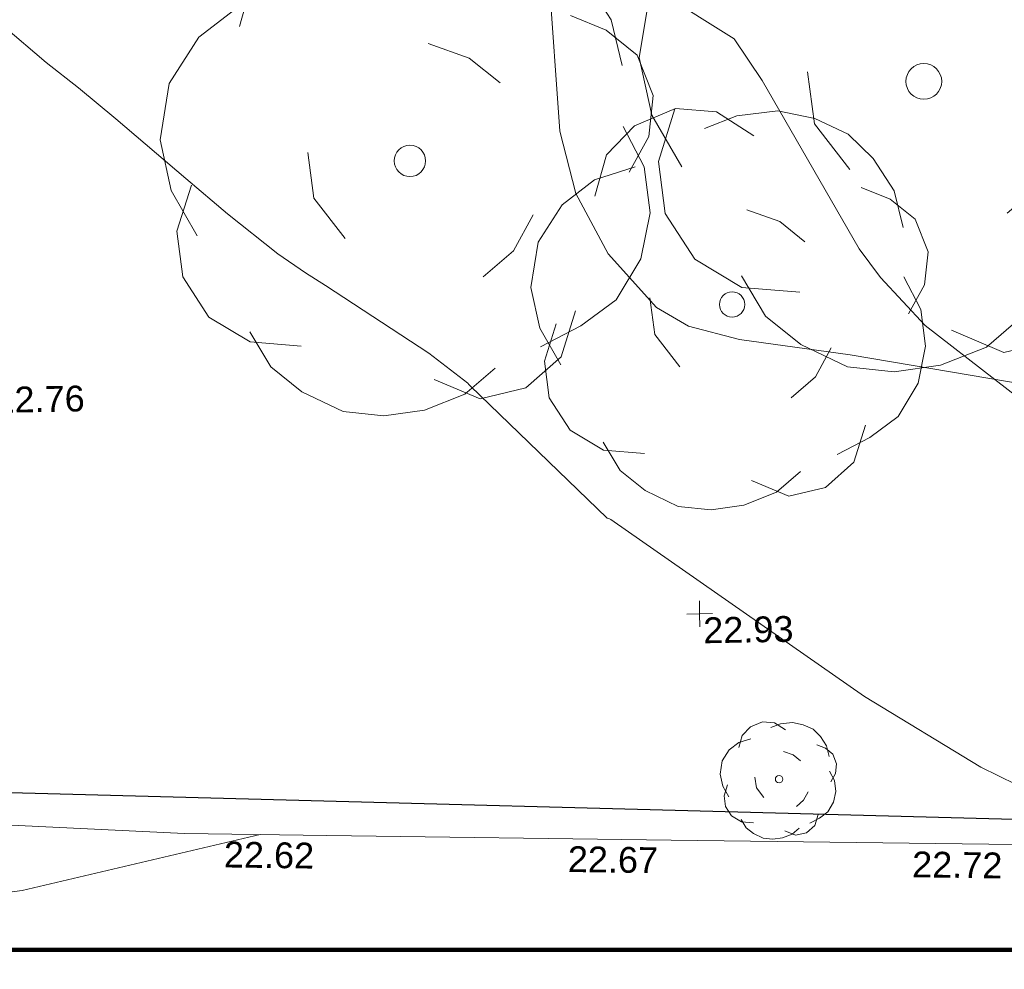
# Model space of a CAD drawing. Header units: millimetres. Extents: x -290717 to 520720, y -103372 to 287762.
# Tile 32 of 256: x -210665 to -196360, y -74103 to -60302. Entities that reach past the tile are written whole.
import ezdxf

# ---------------------------------------------------------------- set-up
doc = ezdxf.new("R2010")
doc.units = ezdxf.units.MM
doc.linetypes.add('IMPORT-UG_ELEC_STREET LIGHTING_QLB2 _2_', pattern=[2700, 1500, -300.0000000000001, 0, -250, 150, -300.0000000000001, 0, -200])
for name, color, linetype, lineweight, true_color in [('00_TOPO_LEVEL_SPOT', 7, 'Continuous', 9, 0x666666), ('00_TOPO_TREE', 7, 'Continuous', 9, 0x666666), ('00_UAV_FENCE', 7, 'Continuous', 9, 0x264c2f), ('00_UAV_FORM_LINES', 7, 'Continuous', 9, 0x666666), ('00_UAV_LEVEL_SPOT', 7, 'Continuous', 9, 0x666666), ('01_DTM_CONTOUR_MNR', 7, 'Continuous', 9, 0xa5a552), ('12333-PUM-2D-U-0001-C01 - Rev2_REVIT IMPORT_dwg', 7, 'Continuous', 9, 0x767676), ('A_RHA_Line', 7, 'Continuous', 9, 0x00a600), ('PUM-SURVEY BOUNDARY_EXTENT', 190, 'Continuous', 25, 0x7f00ff)]:
    doc.layers.add(name, color=color, linetype=linetype, lineweight=lineweight, true_color=true_color)
doc.styles.add('Swis721 Lt BT_2', font='swissl.ttf', dxfattribs={"height": 375})

# ---------------------------------------------------------------- blocks, each defined once
blk = doc.blocks.new('12333-PUM-2D-U-0001-C01 - Rev2_REVIT IMPORT_dwg_CONIFEROUS_TREE-2077079-Site Location Plan Existing')
at = {"layer": '00_TOPO_TREE', "color": 254, "true_color": 0xcccccc, "flags": 128}
for points in [[(533693466.1235572, 725498653.2962649), (533693688.0622376, 725499393.0918657), (533694205.9191582, 725499910.9487864), (533694945.7147591, 725500206.8670266), (533695685.5103598, 725500132.8874665), (533696351.3264007, 725499689.0101058)], [(533695463.5716796, 725499836.9692264), (533696055.4081602, 725500058.9079064), (533696795.2037612, 725500132.8874665), (533697461.019802, 725499984.9283464), (533698052.8562826, 725499689.0101058), (533698496.7336432, 725499245.1327455), (533698866.6314435, 725498653.2962649), (533699014.5905636, 725497987.480224)], [(533692800.3075166, 725495620.1343014), (533692430.4097161, 725496285.9503419), (533692282.4505959, 725497025.745943), (533692430.4097161, 725497839.521104), (533692874.2870767, 725498505.3371447), (533693466.1235572, 725498949.2145051), (533694205.9191582, 725499171.1531855)], [(533698274.794963, 725498727.2758249), (533698792.6518835, 725498505.3371447), (533699236.529244, 725498135.4393443), (533699458.4679242, 725497543.6028636), (533699384.4883641, 725496951.7663829), (533699088.5701239, 725496433.9094623)], [(533696203.3672806, 725498357.3780243), (533696795.2037612, 725498135.4393443), (533697239.0811216, 725497765.5415438)], [(533699014.5905636, 725497099.725503), (533699310.5088041, 725496507.8890225), (533699384.4883641, 725495842.0729816), (533699236.529244, 725495176.2569407), (533698866.6314435, 725494584.4204601), (533698348.7745231, 725494214.5226595), (533697756.9380422, 725493918.6044192)], [(533694945.7147591, 725495546.1547412), (533694501.8373986, 725496137.9912219), (533694427.8578384, 725496803.8072627)], [(533694279.8987182, 725493992.5839794), (533693540.1031172, 725494066.5635394), (533692948.2666367, 725494436.46134), (533692578.3688362, 725495028.2978206), (533692504.3892762, 725495694.1138614), (533692726.3279564, 725496359.929902)], [(533697682.9584822, 725495842.0729816), (533697387.0402419, 725495324.216061), (533696943.1628813, 725494954.3182606)], [(533698274.794963, 725494436.46134), (533698052.8562826, 725493770.6452992), (533697534.999362, 725493326.7679386), (533696869.1833211, 725493178.8088186), (533696203.3672806, 725493474.7270588)], [(533697091.1220015, 725493622.686179), (533696647.244641, 725493252.7883786), (533696055.4081602, 725493030.8496982), (533695463.5716796, 725492956.870138), (533694871.735199, 725493030.8496982), (533694279.8987182, 725493326.7679386), (533693836.0213577, 725493696.665739), (533693540.1031172, 725494214.5226595)]]:
    blk.add_lwpolyline(points, dxfattribs=at)
at = {"layer": '00_TOPO_TREE', "color": 254, "true_color": 0xcccccc}
blk.add_circle((533695907.4490401, 725496655.8481425), 228.219170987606, dxfattribs=at)
blk = doc.blocks.new('12333-PUM-2D-U-0001-C01 - Rev2_REVIT IMPORT_dwg_CONIFEROUS_TREE-2077080-Site Location Plan Existing')
at = {"layer": '00_TOPO_TREE', "color": 254, "true_color": 0xcccccc, "flags": 128}
for points in [[(533700611.7409202, 725499955.3854632), (533700864.4961389, 725500797.9028584), (533701454.2583155, 725501387.665035), (533702296.7757107, 725501724.671993), (533703139.2931058, 725501640.4202534), (533703897.5587615, 725501134.9098164)], [(533702886.5378873, 725501303.4132955), (533703560.5518034, 725501556.168514), (533704403.0691985, 725501640.4202534), (533705161.3348542, 725501471.9167744), (533705835.3487704, 725501134.9098164), (533706340.8592075, 725500629.3993794), (533706762.1179051, 725499955.3854632), (533706930.621384, 725499197.1198075)], [(533699853.4752648, 725496501.0641431), (533699432.2165671, 725497259.3297986), (533699263.7130879, 725498101.8471938), (533699432.2165671, 725499028.6163286), (533699937.7270042, 725499786.8819841), (533700611.7409202, 725500292.3924211), (533701454.2583155, 725500545.1476398)], [(533706088.1039889, 725500039.6372027), (533706677.8661656, 725499786.8819841), (533707183.3766026, 725499365.6232866), (533707436.1318212, 725498691.6093702), (533707351.8800817, 725498017.5954542), (533707014.8731236, 725497427.8332776)], [(533703729.0552825, 725499618.3785051), (533704403.0691985, 725499365.6232866), (533704908.5796357, 725498944.364589)], [(533706930.621384, 725498186.0989332), (533707267.6283422, 725497512.0850172), (533707351.8800817, 725496753.8193616), (533707183.3766026, 725495995.5537057), (533706762.1179051, 725495321.5397897), (533706172.3557285, 725494900.281092), (533705498.3418122, 725494563.274134)], [(533702296.7757107, 725496416.8124033), (533701791.2652736, 725497090.8263196), (533701707.0135339, 725497849.0919752)], [(533701538.5100549, 725494647.5258737), (533700695.9926598, 725494731.777613), (533700021.9787436, 725495153.0363107), (533699600.7200462, 725495827.0502267), (533699516.4683065, 725496585.3158826), (533699769.2235251, 725497343.5815382)], [(533705414.0900728, 725496753.8193616), (533705077.0831148, 725496164.0571849), (533704571.5726776, 725495742.7984873)], [(533706088.1039889, 725495153.0363107), (533705835.3487704, 725494394.770655), (533705245.5865938, 725493889.260218), (533704487.3209381, 725493720.756739), (533703729.0552825, 725494057.7636969)], [(533704740.0761567, 725494226.267176), (533704234.5657197, 725493805.0084784), (533703560.5518034, 725493552.2532598), (533702886.5378873, 725493468.0015204), (533702212.5239713, 725493552.2532598), (533701538.5100549, 725493889.260218), (533701032.9996179, 725494310.5189154), (533700695.9926598, 725494900.281092)]]:
    blk.add_lwpolyline(points, dxfattribs=at)
at = {"layer": '00_TOPO_TREE', "color": 254, "true_color": 0xcccccc}
blk.add_circle((533703392.0483243, 725497680.5884962), 259.9077653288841, dxfattribs=at)
blk = doc.blocks.new('12333-PUM-2D-U-0001-C01 - Rev2_REVIT IMPORT_dwg_CONIFEROUS_TREE-2077081-Site Location Plan Existing')
at = {"layer": '00_TOPO_TREE', "color": 254, "true_color": 0xcccccc, "flags": 128}
for points in [[(533698584.0196809, 725496096.8887862), (533698762.7887936, 725496692.7858282), (533699179.916723, 725497109.9137577), (533699775.813765, 725497348.2725744), (533700371.710807, 725497288.6828703), (533700908.0181449, 725496931.1446451)], [(533700192.9416944, 725497050.3240536), (533700669.6593281, 725497229.0931661), (533701265.5563702, 725497288.6828703), (533701801.863708, 725497169.503462), (533702278.5813417, 725496931.1446451), (533702636.1195669, 725496573.6064198), (533702934.0680879, 725496096.8887862), (533703053.2474963, 725495560.5814483)], [(533698047.7123431, 725493653.7109139), (533697749.7638221, 725494190.0182517), (533697630.5844135, 725494785.9152938), (533697749.7638221, 725495441.40204), (533698107.3020474, 725495977.7093776), (533698584.0196809, 725496335.2476029), (533699179.916723, 725496514.0167156)], [(533702457.3504543, 725496156.4784905), (533702874.4783838, 725495977.7093776), (533703232.016609, 725495679.7608569), (533703410.7857214, 725495203.0432233), (533703351.1960173, 725494726.3255894), (533703112.8372006, 725494309.1976601)], [(533700788.8387365, 725495858.5299695), (533701265.5563702, 725495679.7608569), (533701623.0945953, 725495381.8123358)], [(533703053.2474963, 725494845.5049978), (533703291.6063131, 725494368.7873642), (533703351.1960173, 725493832.4800265), (533703232.016609, 725493296.1726885), (533702934.0680879, 725492819.455055), (533702516.9401585, 725492521.5065339), (533702040.2225247, 725492283.1477171)], [(533699775.813765, 725493594.1212095), (533699418.2755398, 725494070.8388432), (533699358.6858355, 725494607.1461811)], [(533699239.5064271, 725492342.7374213), (533698643.609385, 725492402.3271254), (533698166.8917515, 725492700.2756466), (533697868.9432304, 725493176.99328), (533697809.3535263, 725493713.300618), (533697988.1226388, 725494249.6079558)], [(533701980.6328205, 725493832.4800265), (533701742.2740039, 725493415.352097), (533701384.7357785, 725493117.403576)], [(533702457.3504543, 725492700.2756466), (533702278.5813417, 725492163.9683087), (533701861.4534122, 725491806.4300835), (533701325.1460743, 725491687.2506751), (533700788.8387365, 725491925.6094918)], [(533701503.915187, 725492044.7889004), (533701146.3769618, 725491746.8403792), (533700669.6593281, 725491568.0712665), (533700192.9416944, 725491508.4815625), (533699716.2240609, 725491568.0712665), (533699239.5064271, 725491806.4300835), (533698881.968202, 725492104.3786044), (533698643.609385, 725492521.5065339)]]:
    blk.add_lwpolyline(points, dxfattribs=at)
at = {"layer": '00_TOPO_TREE', "color": 254, "true_color": 0xcccccc}
blk.add_circle((533700550.4799197, 725494487.9667727), 183.8279772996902, dxfattribs=at)
blk = doc.blocks.new('12333-PUM-2D-U-0001-C01 - Rev2_REVIT IMPORT_dwg_CONIFEROUS_TREE-2077251-Site Location Plan Existing')
at = {"layer": '00_TOPO_TREE', "color": 254, "true_color": 0xcccccc, "flags": 128}
for points in [[(-1889.403682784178, 1545.875740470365), (-1717.639711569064, 2118.422311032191), (-1316.857112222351, 2519.204910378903), (-744.3105416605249, 2748.223538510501), (-171.763971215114, 2690.968881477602), (343.5279423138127, 2347.440939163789)], [(-343.5279423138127, 2461.950253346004), (114.5093140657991, 2633.714224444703), (687.0558846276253, 2690.968881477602), (1202.347798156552, 2576.459567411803), (1660.385054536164, 2347.440939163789), (2003.912996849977, 2003.912996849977), (2290.18628213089, 1545.875740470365), (2404.695596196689, 1030.583826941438)], [(-2404.695596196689, -801.5651986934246), (-2690.968881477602, -286.2732852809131), (-2805.478195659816, 286.2732852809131), (-2690.968881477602, 916.0745128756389), (-2347.440939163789, 1431.36642628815), (-1889.403682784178, 1774.894368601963), (-1316.857112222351, 1946.658339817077)], [(1832.149025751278, 1603.130397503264), (2232.93162509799, 1431.36642628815), (2576.459567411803, 1145.093141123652), (2748.223538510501, 687.0558846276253), (2690.968881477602, 229.0186282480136), (2461.950253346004, -171.763971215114)], [(229.0186282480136, 1316.857112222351), (687.0558846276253, 1145.093141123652), (1030.583826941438, 858.8198558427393)], [(-744.3105416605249, -858.8198558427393), (-1087.838483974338, -400.7825993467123), (-1145.093141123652, 114.5093140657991)], [(2404.695596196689, 343.5279423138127), (2633.714224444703, -114.5093140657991), (2690.968881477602, -629.8012275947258), (2576.459567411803, -1145.093141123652), (2290.18628213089, -1603.130397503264), (1889.403682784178, -1889.403682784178), (1431.36642628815, -2118.422311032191)], [(-1259.602455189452, -2061.167653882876), (-1832.149025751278, -2003.912996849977), (-2290.18628213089, -1717.639711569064), (-2576.459567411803, -1259.602455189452), (-2633.714224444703, -744.3105416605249), (-2461.950253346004, -229.0186282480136)], [(1374.111769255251, -629.8012275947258), (1145.093141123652, -1030.583826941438), (801.5651986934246, -1316.857112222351)], [(1832.149025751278, -1717.639711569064), (1660.385054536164, -2232.93162509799), (1259.602455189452, -2576.459567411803), (744.3105416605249, -2690.968881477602), (229.0186282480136, -2461.950253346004)], [(916.0745128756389, -2347.440939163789), (572.5465705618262, -2633.714224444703), (114.5093140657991, -2805.478195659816), (-343.5279423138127, -2862.732852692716), (-801.5651986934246, -2805.478195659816), (-1259.602455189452, -2576.459567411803), (-1603.130397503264, -2290.18628213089), (-1832.149025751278, -1889.403682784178)]]:
    blk.add_lwpolyline(points, dxfattribs=at)
at = {"layer": '00_TOPO_TREE', "color": 254, "true_color": 0xcccccc}
blk.add_circle((0, 0), 176.6246020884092, dxfattribs=at)
blk = doc.blocks.new('12333-PUM-2D-U-0001-C01 - Rev2_REVIT IMPORT_dwg_UAV-2077255-Site Location Plan Existing')
at = {"layer": '00_UAV_LEVEL_SPOT', "color": 254, "true_color": 0xcccccc, "flags": 128}
for points in [[(500.0000000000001, 0), (0, 0), (0, 500.0000000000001)], [(0, -500.0000000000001), (0, 0), (-500.0000000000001, 0)]]:
    blk.add_lwpolyline(points, dxfattribs=at)
blk = doc.blocks.new('12333-PUM-2D-U-0001-C01 - Rev2_REVIT IMPORT_dwg_MGS62954_T2_Galway_ITM_3d_Rev1-2077680-Site Location Plan Existing')
at = {"layer": '00_UAV_FENCE', "color": 254, "true_color": 0xcccccc, "flags": 128}
blk.add_lwpolyline([(533754454.5234172, 725484289.5589428), (533749464.0112164, 725484515.7642834), (533744473.4990159, 725484741.9696239), (533739482.9868153, 725484968.1749648), (533734841.5234172, 725485178.5589427), (533734492.2379332, 725485195.3254421), (533729498.341785, 725485435.0438384), (533724504.4456368, 725485674.7622347), (533720800.5234171, 725485852.5589427), (533719510.856056, 725485922.2479992), (533714518.1467263, 725486192.0363292), (533711584.5234172, 725486350.5589427), (533709523.5029829, 725486413.9792109), (533704526.1032393, 725486567.7556734), (533699528.7034959, 725486721.5321362), (533694531.3037522, 725486875.3085988), (533692462.1082448, 725486938.9804245), (533689538.764549, 725487129.318919), (533684549.6600136, 725487454.1588093), (533683769.1082449, 725487504.9804245), (533679557.8482384, 725487735.3980594), (533674850.1082447, 725487992.9804249)], dxfattribs=at)
at = {"layer": '00_UAV_FORM_LINES', "color": 254, "true_color": 0xcccccc, "flags": 128}
for points in [[(533697844.1715, 725503435.632), (533697970.1715, 725499304.6320002), (533698093.1715, 725497049.6320001), (533698308.1715, 725496140.6320002), (533698763.1715, 725495255.6320001), (533699451.1715, 725494462.6319999), (533699912.1715001, 725494185.632), (533700648.1715, 725493977.632), (533702253.1715001, 725493723.632), (533707152.1715001, 725492808.632), (533713220.1715, 725492336.6320001), (533719618.1715, 725492060.6319999), (533726913.1715001, 725491862.632), (533734212.1715, 725491894.632), (533741513.1715, 725491765.6320001), (533742224.1715, 725491810.632), (533743151.1715001, 725491851.632), (533744105.1715, 725491895.6320001), (533746566.5234172, 725492195.5589427)], [(533693562.2078511, 725486905.128935), (533690090.5830001, 725486151.8270001), (533683522.5830001, 725485402.8270004), (533675339.5830002, 725485569.8270001), (533669669.5830001, 725485950.827), (533659576.5830001, 725486551.8270003), (533650383.5830002, 725486793.827), (533641951.1625003, 725486761.9985002), (533628773.1625001, 725486514.9985001), (533616083.0209734, 725486298.5820992)]]:
    blk.add_lwpolyline(points, dxfattribs=at)
at = {"layer": '01_DTM_CONTOUR_MNR', "color": 254, "true_color": 0xcccccc, "flags": 128}
for points in [[(533718026.7239597, 725489243.0480039), (533714748.2001886, 725489521.6370355), (533713791.9879209, 725489541.513643), (533712842.4776187, 725489510.9715229), (533711945.1548869, 725489634.9523052), (533708038.9367163, 725491078.199507), (533707463.8255636, 725491243.3239446), (533706984.4357373, 725491340.6171688), (533706601.1171556, 725491520.5289059), (533704350, 725493330.0000001), (533703348.3933026, 725494133.2356873), (533702713.227151, 725494840.5868427), (533702408.6002467, 725495263.7090672), (533701043.2124116, 725497736.7870697), (533700650.0000001, 725498345.9565582), (533699601.0186946, 725499035.0557511)], [(533704808.421769, 725487309.0129058), (533704047.1583705, 725487701.992613), (533702372.3208714, 725488759.2091125), (533698734.0702841, 725491395.579799), (533698703.5335314, 725491410.6642616), (533698683.2761952, 725491415.2675841), (533696726.0941024, 725493370.4376411), (533696705.2525945, 725493390.2772425), (533696691.746765, 725493410.4162302), (533696132.6666667, 725493857.3333334), (533694650.0000001, 725494866.3753388), (533694363.3610535, 725495053.3610535), (533693964.3939395, 725495340.0000001), (533693242.6373627, 725495932.637363), (533692650.0000001, 725496456.0145589), (533691648.3333334, 725497340.0000001), (533691111.9520265, 725497801.9520266), (533690650.0000001, 725498175.6510746), (533690031.6666666, 725498721.6666667)]]:
    blk.add_lwpolyline(points, dxfattribs=at)
for name in ['12333-PUM-2D-U-0001-C01 - Rev2_REVIT IMPORT_dwg_CONIFEROUS_TREE-2077080-Site Location Plan Existing', '12333-PUM-2D-U-0001-C01 - Rev2_REVIT IMPORT_dwg_CONIFEROUS_TREE-2077079-Site Location Plan Existing', '12333-PUM-2D-U-0001-C01 - Rev2_REVIT IMPORT_dwg_CONIFEROUS_TREE-2077081-Site Location Plan Existing']:
    blk.add_blockref(name, (0, 0))
for name, p, xscale, yscale, zscale in [('12333-PUM-2D-U-0001-C01 - Rev2_REVIT IMPORT_dwg_UAV-2077255-Site Location Plan Existing', (533700000, 725490000), 0.375, 0.375, 0.375), ('12333-PUM-2D-U-0001-C01 - Rev2_REVIT IMPORT_dwg_CONIFEROUS_TREE-2077251-Site Location Plan Existing', (533701112.1717205, 725487578.6318299), 0.3048, 0.3048, 0.3048)]:
    blk.add_blockref(name, p, dxfattribs=dict(xscale=xscale, yscale=yscale, zscale=zscale))
at = {"layer": '00_TOPO_LEVEL_SPOT', "insert": (533689811.6808528, 725493474.4102246), "char_height": 375, "width": 1495.902363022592, "attachment_point": 1, "line_spacing_factor": 1.005061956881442, "style": 'Swis721 Lt BT_2'}
blk.add_mtext('22.76', dxfattribs=at)
at = {"layer": '00_UAV_FENCE', "color": 251, "true_color": 0x666666, "char_height": 375, "width": 1495.902363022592, "attachment_point": 1, "line_spacing_factor": 1.005061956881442, "style": 'Swis721 Lt BT_2'}
for s, insert, rotation in [('22.62', (533693035.2645125, 725486811.8880869), 358.2374908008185), ('22.67', (533698029.8651732, 725486658.1977559), 358.2374908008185), ('22.72', (533703029.7586243, 725486494.4111423), 358.23749080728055)]:
    blk.add_mtext(s, dxfattribs=dict(at, insert=insert, rotation=rotation))
at = {"layer": '00_UAV_LEVEL_SPOT', "insert": (533700048.475159, 725489946.7845222), "char_height": 375, "width": 1495.902363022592, "attachment_point": 1, "line_spacing_factor": 1.005061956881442, "style": 'Swis721 Lt BT_2'}
blk.add_mtext('22.93', dxfattribs=at)
blk = doc.blocks.new('12333-PUM-2D-U-0001-C01 - Rev2_REVIT IMPORT_dwg-1620468-Site Location Plan Existing')
at = {"layer": 'PUM-SURVEY BOUNDARY_EXTENT', "color": 201, "true_color": 0xd4aaff, "flags": 128}
blk.add_lwpolyline([(-24883.42964901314, -123070.5948371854), (-2098.168207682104, -126030.8676029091), (83005.28964062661, -129779.41669093), (238850.3501530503, -129934.3561786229), (251950.3366529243, -124072.3501786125), (259236.899652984, -119988.3421786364)], dxfattribs=at)
blk.add_blockref('12333-PUM-2D-U-0001-C01 - Rev2_REVIT IMPORT_dwg_MGS62954_T2_Galway_ITM_3d_Rev1-2077680-Site Location Plan Existing', (-533641079.6498471, -725615854.3561786))

msp = doc.modelspace()

# ---------------------------------------------------------------- linework, layer by layer
at = {"layer": 'A_RHA_Line', "color": 1, "lineweight": 140, "true_color": 0xff0000}
msp.add_line((-217181.9150624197, -73821.34774565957), (190682.8806024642, -73821.3477456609), dxfattribs=at)

# ---------------------------------------------------------------- block references
at = {"layer": '12333-PUM-2D-U-0001-C01 - Rev2_REVIT IMPORT_dwg', "color": 254, "linetype": 'IMPORT-UG_ELEC_STREET LIGHTING_QLB2 _2_', "true_color": 0xffd4d4, "rotation": 0.9999999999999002}
msp.add_blockref('12333-PUM-2D-U-0001-C01 - Rev2_REVIT IMPORT_dwg-1620468-Site Location Plan Existing', (-261895.0770586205, 55869.5817132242), dxfattribs=at)

doc.saveas('drawing.dxf')
